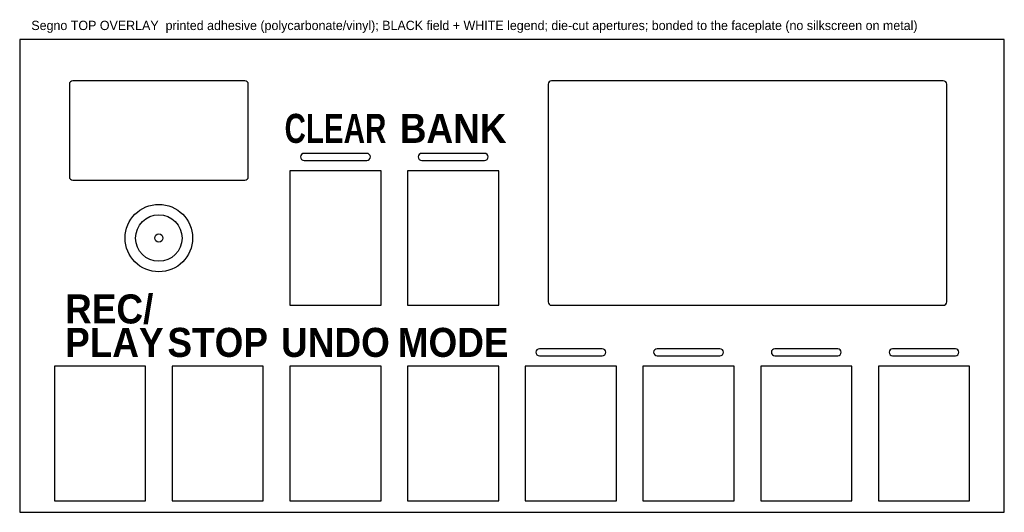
# Model space of a CAD drawing. Header units: millimetres. Extents: x 0 to 846, y 0 to 424.
import ezdxf
from ezdxf.enums import TextEntityAlignment as Align

# ---------------------------------------------------------------- set-up
doc = ezdxf.new("R2010")
doc.units = ezdxf.units.MM
for name, color, linetype in [('CUT', 7, 'Continuous'), ('NOTE', 8, 'Continuous'), ('SILK', 5, 'Continuous')]:
    doc.layers.add(name, color=color, linetype=linetype)
doc.styles.add('SILKBOLD', font='arialbd.ttf')

msp = doc.modelspace()

# ---------------------------------------------------------------- linework, layer by layer
at = {"layer": 'CUT'}
for points in [[(0, 0), (846, 0), (846, 406.64), (0, 406.64)], [(232.11, 178), (310.46, 178), (310.46, 293.61), (232.11, 293.61)], [(333.25, 178), (411.6, 178), (411.6, 293.61), (333.25, 293.61)], [(29.83, 10), (108.17, 10), (108.17, 125.61), (29.83, 125.61)], [(130.97, 10), (209.32, 10), (209.32, 125.61), (130.97, 125.61)], [(232.11, 10), (310.46, 10), (310.46, 125.61), (232.11, 125.61)], [(333.25, 10), (411.6, 10), (411.6, 125.61), (333.25, 125.61)], [(434.4, 10), (512.75, 10), (512.75, 125.61), (434.4, 125.61)], [(535.54, 10), (613.89, 10), (613.89, 125.61), (535.54, 125.61)], [(636.68, 10), (715.03, 10), (715.03, 125.61), (636.68, 125.61)], [(737.83, 10), (816.18, 10), (816.18, 125.61), (737.83, 125.61)]]:
    msp.add_lwpolyline(points, close=True, dxfattribs=at)
for points in [[(45.7, 285.5), (193.45, 285.5, 0.414214), (196.45, 288.5), (196.45, 368, 0.414214), (193.45, 371), (45.7, 371, 0.414214), (42.7, 368), (42.7, 288.5, 0.414214)], [(457.04, 178), (793.54, 178, 0.414214), (796.54, 181), (796.54, 368, 0.414214), (793.54, 371), (457.04, 371, 0.414214), (454.04, 368), (454.04, 181, 0.414214)], [(244.29, 302.61), (298.29, 302.61, 0.414214), (301.29, 305.61), (301.29, 305.61, 0.414214), (298.29, 308.61), (244.29, 308.61, 0.414214), (241.29, 305.61), (241.29, 305.61, 0.414214)], [(345.43, 302.61), (399.43, 302.61, 0.414214), (402.43, 305.61), (402.43, 305.61, 0.414214), (399.43, 308.61), (345.43, 308.61, 0.414214), (342.43, 305.61), (342.43, 305.61, 0.414214)], [(446.57, 134.61), (500.57, 134.61, 0.414214), (503.57, 137.61), (503.57, 137.61, 0.414214), (500.57, 140.61), (446.57, 140.61, 0.414214), (443.57, 137.61), (443.57, 137.61, 0.414214)], [(547.71, 134.61), (601.71, 134.61, 0.414214), (604.71, 137.61), (604.71, 137.61, 0.414214), (601.71, 140.61), (547.71, 140.61, 0.414214), (544.71, 137.61), (544.71, 137.61, 0.414214)], [(648.86, 134.61), (702.86, 134.61, 0.414214), (705.86, 137.61), (705.86, 137.61, 0.414214), (702.86, 140.61), (648.86, 140.61, 0.414214), (645.86, 137.61), (645.86, 137.61, 0.414214)], [(750, 134.61), (804, 134.61, 0.414214), (807, 137.61), (807, 137.61, 0.414214), (804, 140.61), (750, 140.61, 0.414214), (747, 137.61), (747, 137.61, 0.414214)]]:
    msp.add_lwpolyline(points, format="xyb", close=True, dxfattribs=at)
for radius in [29, 20, 3.5]:
    msp.add_circle((119.57, 235.8), radius, dxfattribs=at)

# ---------------------------------------------------------------- texts
at = {"layer": 'NOTE'}
msp.add_text('Segno TOP OVERLAY  printed adhesive (polycarbonate/vinyl); BLACK field + WHITE legend; die-cut apertures; bonded to the faceplate (no silkscreen on metal)', height=8, dxfattribs=at).set_placement((10, 414.64))
at = {"layer": 'SILK', "style": 'SILKBOLD'}
for s, width, p in [('CLEAR', 0.727273, (271.29, 317.61)), ('BANK', 0.909091, (372.43, 317.61)), ('STOP', 0.909091, (170.14, 133.61)), ('UNDO', 0.909091, (271.29, 133.61)), ('MODE', 0.909091, (372.43, 133.61))]:
    msp.add_text(s, height=25, dxfattribs=dict(at, width=width)).set_placement(p, align=Align.CENTER)
at = {"layer": 'SILK', "style": 'SILKBOLD', "width": 0.909091}
for s, p in [('REC/', (39, 162.36)), ('PLAY', (39, 133.61))]:
    msp.add_text(s, height=25, dxfattribs=at).set_placement(p)

doc.saveas('drawing.dxf')
